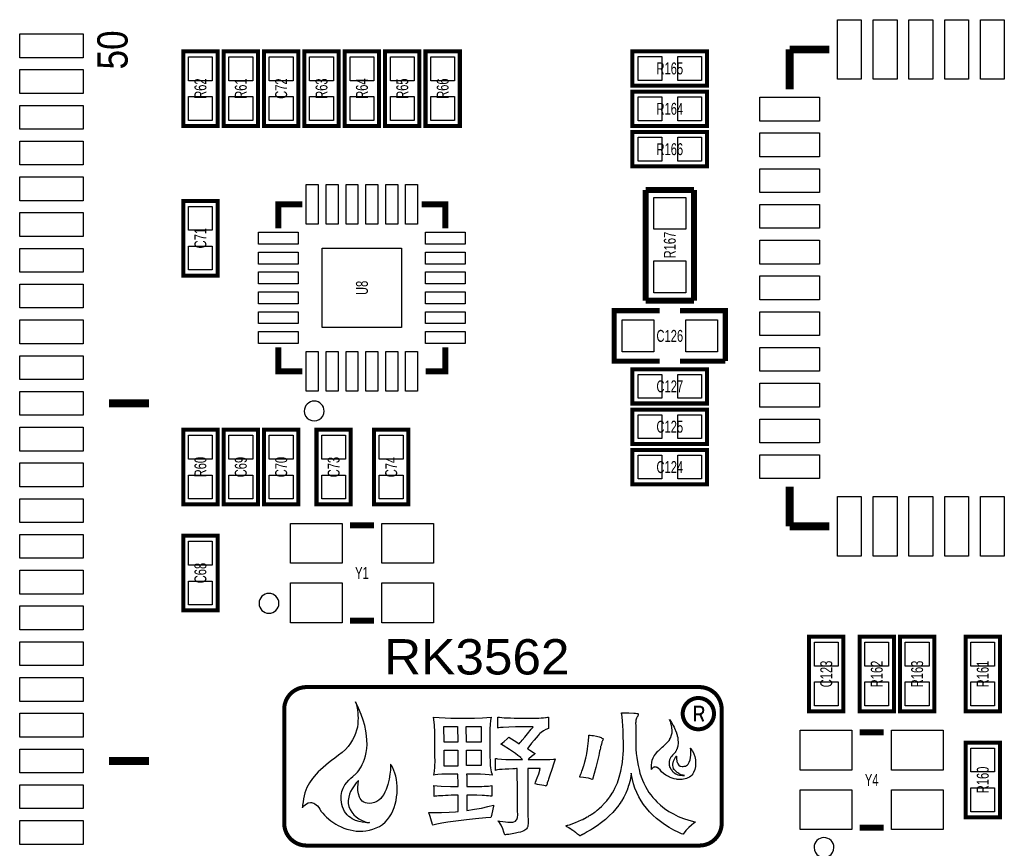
# Model space of a CAD drawing. Extents: x -1 to 129, y 0 to 82.
# Tile 5 of 7: x 83 to 108, y 39 to 60. Entities that reach past the tile are written whole.
import ezdxf
from ezdxf.enums import TextEntityAlignment as Align

# ---------------------------------------------------------------- set-up
doc = ezdxf.new("R2010")
doc.units = 0
for name, color, linetype in [('BG_SILKSCREEN_TOP', 7, 'CONTINUOUS'), ('PG_SILKSCREEN_TOP', 253, 'CONTINUOUS'), ('PIN_TOP', 92, 'CONTINUOUS'), ('RD_SILKSCREEN_TOP', 7, 'CONTINUOUS')]:
    doc.layers.add(name, color=color, linetype=linetype)

msp = doc.modelspace()

# ---------------------------------------------------------------- linework, layer by layer
at = {"layer": 'BG_SILKSCREEN_TOP', "const_width": 0.1016}
for points in [[(89.944194, 42.799, -0.414187), (90.505483, 43.3578)], [(100.393805, 43.3578, -0.414214), (100.952605, 42.799)], [(100.759489, 42.689805, 0.999949), (99.972089, 42.689805)], [(99.972089, 42.689805, 1.000051), (100.759489, 42.689805)], [(90.505483, 39.37, -0.412597), (89.944194, 39.931289)], [(100.952605, 39.931289, -0.414169), (100.393805, 39.37)]]:
    msp.add_lwpolyline(points, format="xyb", dxfattribs=at)
at = {"layer": 'BG_SILKSCREEN_TOP'}
for points, const_width in [([(90.505483, 43.3578), (100.393805, 43.3578)], 0.1016), ([(100.281994, 42.4942), (100.281994, 42.867605), (100.411483, 42.867605), (100.454689, 42.8498), (100.480089, 42.8244), (100.490299, 42.7736), (100.480089, 42.725289), (100.449583, 42.694911), (100.411483, 42.674489), (100.490299, 42.4942)], 0.0508), ([(100.281994, 42.4942), (100.281994, 42.867605), (100.411483, 42.867605), (100.454689, 42.8498), (100.480089, 42.8244), (100.490299, 42.7736), (100.480089, 42.725289), (100.449583, 42.694911), (100.411483, 42.674489), (100.490299, 42.4942)], 0.0508), ([(89.944194, 39.931289), (89.944194, 42.799)], 0.1016), ([(100.281994, 42.674489), (100.411483, 42.674489)], 0.0508), ([(100.281994, 42.674489), (100.411483, 42.674489)], 0.0508), ([(100.952605, 42.799), (100.952605, 39.931289)], 0.1016), ([(100.391189, 39.37), (90.505483, 39.37)], 0.1016), ([(100.393805, 39.37), (100.391189, 39.37)], 0.1016)]:
    msp.add_lwpolyline(points, dxfattribs=dict(at, const_width=const_width))
for points in [[(90.688389, 40.434311), (90.718894, 40.416505), (90.749399, 40.396211), (90.779905, 40.365705), (90.812899, 40.327605), (90.843405, 40.281911), (90.876399, 40.231111), (90.916989, 40.1828), (90.962683, 40.134489), (91.010994, 40.083689), (91.117699, 39.9923), (91.242083, 39.908505), (91.305583, 39.872895), (91.376805, 39.8399), (91.447899, 39.809395), (91.524099, 39.781505), (91.600299, 39.7637), (91.676499, 39.745895), (91.755189, 39.735811), (91.836494, 39.733195), (91.920289, 39.735811), (92.001594, 39.743405), (92.088005, 39.758595), (92.171799, 39.781505), (92.255594, 39.812011), (92.339389, 39.8526), (92.415589, 39.9034), (92.481705, 39.959305), (92.542589, 40.022805), (92.596005, 40.091411), (92.641699, 40.167611), (92.679799, 40.2463), (92.712794, 40.330095), (92.740683, 40.413889), (92.758489, 40.505405), (92.773805, 40.594305), (92.783889, 40.683205), (92.786505, 40.774595), (92.786505, 40.861005), (92.776294, 40.949905), (92.766083, 41.031211), (92.750894, 41.112389), (92.730599, 41.188589), (92.705199, 41.259811), (92.677183, 41.323311), (92.646805, 41.381705), (92.628999, 41.404489), (92.623894, 41.412211), (92.621405, 41.4147), (92.621405, 41.402), (92.621405, 41.384195), (92.618789, 41.356305), (92.618789, 41.315589), (92.616299, 41.269895), (92.611194, 41.219095), (92.603599, 41.163189), (92.583305, 41.038805), (92.552799, 40.9067), (92.509594, 40.777211), (92.479089, 40.713711), (92.448583, 40.655189), (92.413099, 40.6019), (92.372383, 40.553589), (92.324199, 40.510511), (92.273399, 40.477389), (92.215005, 40.454605), (92.151505, 40.439289), (92.090494, 40.431695), (92.032099, 40.4368), (91.986405, 40.447011), (91.945689, 40.464689), (91.910205, 40.490089), (91.879699, 40.520595), (91.856789, 40.553589), (91.838983, 40.5892), (91.813583, 40.670505), (91.800883, 40.7543), (91.798394, 40.838095), (91.803499, 40.911805), (91.805989, 40.942311), (91.811094, 40.9702), (91.816199, 40.988005), (91.816199, 41.003195), (91.816199, 41.010789), (91.805989, 41.000705), (91.785694, 40.977795), (91.757805, 40.9448), (91.724683, 40.901595), (91.689199, 40.850795), (91.651099, 40.794889), (91.615489, 40.7289), (91.587599, 40.660295), (91.567305, 40.584095), (91.551989, 40.507895), (91.551989, 40.429205), (91.569794, 40.353005), (91.600299, 40.276805), (91.645994, 40.210689), (91.696794, 40.147189), (91.757805, 40.091411), (91.823794, 40.0431), (91.892399, 40.005), (91.961005, 39.974495), (92.026994, 39.9542), (92.090494, 39.946605), (92.088005, 39.946605), (92.077794, 39.943989), (92.059989, 39.943989), (92.037205, 39.943989), (92.011805, 39.946605), (91.981299, 39.949095), (91.907589, 39.956689), (91.828899, 39.974495), (91.739999, 40.002511), (91.653589, 40.0431), (91.610383, 40.073605), (91.569794, 40.104111), (91.531694, 40.139595), (91.496083, 40.1828), (91.463089, 40.228495), (91.435199, 40.281911), (91.412289, 40.340305), (91.394483, 40.403805), (91.384399, 40.464689), (91.376805, 40.523211), (91.374189, 40.578989), (91.379294, 40.629789), (91.384399, 40.680589), (91.397099, 40.7289), (91.430094, 40.815311), (91.473299, 40.894), (91.521483, 40.959989), (91.569794, 41.018511), (91.623083, 41.066695), (91.668905, 41.107411), (91.707005, 41.137789), (91.722194, 41.148), (91.739999, 41.165805), (91.762783, 41.188589), (91.788183, 41.219095), (91.818689, 41.257195), (91.849194, 41.3004), (91.879699, 41.353689), (91.910205, 41.409595), (91.940583, 41.475711), (91.965983, 41.546805), (91.988894, 41.628111), (92.006699, 41.714395), (92.021889, 41.8084), (92.029483, 41.91), (92.026994, 42.019195), (92.016783, 42.133495), (92.001594, 42.258005), (91.971089, 42.390111), (91.932989, 42.527195), (91.879699, 42.672), (91.816199, 42.826889), (91.737383, 42.9895), (91.742489, 42.969205), (91.752699, 42.943805), (91.760294, 42.9133), (91.770505, 42.872711), (91.780589, 42.8244), (91.788183, 42.7736), (91.798394, 42.712589), (91.800883, 42.649089), (91.803499, 42.577995), (91.800883, 42.5069), (91.795905, 42.4307), (91.785694, 42.352011), (91.767889, 42.270705), (91.739999, 42.1894), (91.707005, 42.108095), (91.666289, 42.026789), (91.615489, 41.942995), (91.554605, 41.864305), (91.483383, 41.788105), (91.399589, 41.711905), (91.308199, 41.640811), (91.221789, 41.572205), (91.137994, 41.508705), (91.061794, 41.447695), (90.990699, 41.3893), (90.922094, 41.333395), (90.858594, 41.277489), (90.802689, 41.221711), (90.751889, 41.168295), (90.657883, 41.0591), (90.579194, 40.947289), (90.518183, 40.828011), (90.490294, 40.761895), (90.467383, 40.693289), (90.447089, 40.624811), (90.431899, 40.548611), (90.419199, 40.467305), (90.408989, 40.383511), (90.403883, 40.337689), (90.401394, 40.324989), (90.401394, 40.3225), (90.403883, 40.324989), (90.416583, 40.340305), (90.439494, 40.365705), (90.469999, 40.393595), (90.508099, 40.418995), (90.551305, 40.441905), (90.602105, 40.4495), (90.629994, 40.4495), (90.660499, 40.444395)], [(99.136505, 40.218411), (99.057689, 40.307311), (98.986594, 40.401189), (98.923094, 40.497811), (98.864699, 40.596795), (98.813899, 40.7035), (98.770694, 40.810205), (98.732594, 40.921889), (98.704705, 41.036189), (98.679305, 41.153105), (98.676689, 41.183611), (98.676689, 41.193695), (98.674199, 41.193695), (98.674199, 41.175889), (98.663989, 41.120111), (98.646183, 41.005811), (98.618294, 40.896489), (98.603105, 40.858389), (98.587789, 40.815311), (98.585299, 40.810205), (98.580194, 40.789911), (98.539605, 40.685695), (98.488805, 40.584095), (98.430283, 40.485111), (98.417583, 40.469795), (98.412605, 40.459711), (98.371889, 40.401189), (98.364294, 40.388489), (98.293199, 40.294611), (98.211894, 40.203095), (98.122994, 40.116811), (98.028989, 40.027911), (97.924899, 39.946605), (97.815705, 39.8653), (97.698789, 39.786611), (97.653094, 39.761211), (97.630183, 39.748511), (97.571789, 39.7129), (97.543899, 39.697711), (97.541283, 39.695095), (97.490483, 39.667205), (97.475294, 39.656995), (97.462594, 39.654505), (97.442299, 39.641805), (97.434705, 39.6367), (97.406689, 39.621511), (97.388883, 39.6113), (97.381289, 39.6113), (97.373694, 39.621511), (97.353399, 39.6367), (97.350783, 39.641805), (97.335594, 39.654505), (97.325383, 39.656995), (97.317789, 39.667205), (97.279689, 39.695095), (97.277199, 39.697711), (97.256905, 39.7129), (97.208594, 39.748511), (97.188299, 39.761211), (97.150199, 39.786611), (97.137499, 39.794205), (97.104505, 39.8145), (97.089189, 39.8272), (97.086699, 39.8272), (97.081594, 39.829689), (97.079105, 39.829689), (97.058683, 39.842389), (97.043494, 39.855089), (97.038389, 39.862811), (97.038389, 39.8653), (97.041005, 39.870405), (97.043494, 39.872895), (97.056194, 39.872895), (97.076489, 39.880489), (97.084083, 39.883105), (97.119694, 39.893189), (97.277199, 39.951711), (97.426983, 40.015211), (97.454999, 40.027911), (97.495589, 40.050695), (97.500694, 40.053311), (97.569299, 40.088795), (97.597189, 40.104111), (97.612505, 40.116811), (97.640394, 40.134489), (97.691194, 40.164995), (97.698789, 40.1701), (97.744483, 40.203095), (97.767394, 40.218411), (97.782583, 40.231111), (97.818194, 40.259), (97.861399, 40.294611), (97.871483, 40.304695), (97.876589, 40.307311), (97.930005, 40.353005), (97.957894, 40.383511), (97.962999, 40.388489), (97.973083, 40.401189), (98.028989, 40.459711), (98.039199, 40.469795), (98.051899, 40.485111), (98.061983, 40.497811), (98.077299, 40.518105), (98.120505, 40.568905), (98.122994, 40.578989), (98.128099, 40.584095), (98.138183, 40.596795), (98.168689, 40.642489), (98.196705, 40.685695), (98.199194, 40.6908), (98.206789, 40.7035), (98.211894, 40.708605), (98.249994, 40.782189), (98.255099, 40.789911), (98.265183, 40.810205), (98.267799, 40.815311), (98.328683, 40.952395), (98.376994, 41.092095), (98.417583, 41.244495), (98.425305, 41.285211), (98.435389, 41.3385), (98.442983, 41.381705), (98.448089, 41.402), (98.455683, 41.4782), (98.465894, 41.569589), (98.465894, 41.582289), (98.468383, 41.600095), (98.470999, 41.638195), (98.473489, 41.688995), (98.478594, 41.742411), (98.478594, 41.968395), (98.476105, 42.095395), (98.476105, 42.229989), (98.473489, 42.263111), (98.468383, 42.385005), (98.460789, 42.501795), (98.448089, 42.613605), (98.438005, 42.664405), (98.432899, 42.692295), (98.430283, 42.704995), (98.430283, 42.7101), (98.442983, 42.7101), (98.534499, 42.7101), (98.615805, 42.7101), (98.740189, 42.704995), (98.785883, 42.699889), (98.819005, 42.6974), (98.844405, 42.692295), (98.851999, 42.6847), (98.854489, 42.672), (98.849383, 42.649089), (98.844405, 42.6339), (98.839299, 42.628795), (98.829089, 42.610989), (98.808794, 42.572889), (98.796094, 42.527195), (98.788499, 42.479011), (98.785883, 42.450995), (98.785883, 42.433189), (98.788499, 42.420489), (98.788499, 42.143705), (98.790989, 42.085311), (98.790989, 41.91), (98.796094, 41.798189), (98.803689, 41.688995), (98.816389, 41.582289), (98.831705, 41.4782), (98.849383, 41.381705), (98.872294, 41.285211), (98.895205, 41.191205), (98.925583, 41.102305), (98.956089, 41.015895), (98.991699, 40.937205), (99.032289, 40.858389), (99.075494, 40.782189), (99.121189, 40.708605), (99.171989, 40.642489), (99.222789, 40.578989), (99.281183, 40.518105), (99.324389, 40.469795), (99.415905, 40.383511), (99.514889, 40.304695), (99.621594, 40.231111), (99.738383, 40.164995), (99.860405, 40.104111), (99.992383, 40.053311), (100.129594, 40.007489), (100.279505, 39.9669), (100.287099, 39.964411), (100.284483, 39.956689), (100.269294, 39.943989), (100.266805, 39.9415), (100.261699, 39.939011), (100.251489, 39.931289), (100.190605, 39.883105), (100.124489, 39.822095), (100.053394, 39.748511), (99.979683, 39.656995), (99.974705, 39.654505), (99.944199, 39.667205), (99.878083, 39.697711), (99.751083, 39.761211), (99.631805, 39.8272), (99.517505, 39.898295), (99.413289, 39.974495), (99.311689, 40.050695), (99.220299, 40.134489)], [(93.680483, 39.888211), (93.677994, 39.898295), (93.632299, 40.040611), (93.614494, 40.099005), (93.599305, 40.149805), (93.591583, 40.167611), (93.586605, 40.1828), (93.586605, 40.1955), (93.583989, 40.197989), (93.802505, 40.197989), (93.906594, 40.200605), (94.091989, 40.210689), (94.251983, 40.218411), (94.323205, 40.226005), (94.323205, 40.429205), (94.320589, 40.535911), (94.320589, 40.634895), (94.142789, 40.634895), (94.066589, 40.629789), (94.000599, 40.6273), (93.934483, 40.624811), (93.878705, 40.622195), (93.827905, 40.617089), (93.784699, 40.6146), (93.746599, 40.612111), (93.716094, 40.607005), (93.716094, 40.838095), (93.713605, 40.8686), (93.713605, 40.8813), (93.797399, 40.876195), (93.893894, 40.866111), (94.127599, 40.853411), (94.318099, 40.853411), (94.318099, 41.010789), (94.315483, 41.0718), (94.315483, 41.168295), (94.028489, 41.168295), (93.964989, 41.165805), (93.909083, 41.165805), (93.812589, 41.155595), (93.741494, 41.148), (93.713605, 41.140405), (93.726305, 41.244495), (93.731283, 41.346095), (93.739005, 41.523895), (93.736389, 41.584905), (93.736389, 41.661105), (93.733899, 41.879495), (93.733899, 42.057295), (93.731283, 42.1386), (93.731283, 42.217289), (93.723689, 42.410405), (93.700905, 42.603395), (94.140299, 42.572889), (94.729605, 42.572889), (94.937783, 42.580611), (95.153683, 42.603395), (95.136005, 42.514495), (95.125794, 42.418), (95.118199, 42.311295), (95.115583, 42.166489), (95.115583, 42.052189), (95.118199, 41.991305), (95.118199, 41.783), (95.120689, 41.6941), (95.120689, 41.590011), (95.123305, 41.518789), (95.125794, 41.450311), (95.130899, 41.386811), (95.136005, 41.328289), (95.143599, 41.275), (95.156299, 41.2242), (95.166383, 41.180995), (95.179083, 41.140405), (95.097905, 41.153105), (94.998794, 41.1607), (94.882005, 41.165805), (94.719394, 41.168295), (94.533999, 41.168295), (94.533999, 41.153105), (94.536489, 41.137789), (94.539105, 40.853411), (94.777789, 40.853411), (94.851499, 40.8559), (94.914999, 40.858389), (94.975883, 40.861005), (95.031789, 40.863495), (95.082589, 40.8686), (95.128283, 40.876195), (95.168999, 40.8813), (95.168999, 40.693289), (95.171489, 40.650211), (95.171489, 40.609495), (95.130899, 40.612111), (95.085205, 40.619705), (95.036894, 40.624811), (94.980989, 40.6273), (94.922594, 40.629789), (94.790489, 40.634895), (94.539105, 40.634895), (94.539105, 40.629789), (94.541594, 40.617089), (94.544083, 40.253895), (94.732094, 40.281911), (94.909894, 40.314905), (95.067399, 40.350389), (95.212205, 40.388489), (95.207099, 40.3606), (95.191783, 40.289505), (95.158789, 40.124405), (95.153683, 40.104111), (95.148705, 40.088795), (95.146089, 40.078711), (95.146089, 40.073605), (95.013983, 40.063395), (94.759983, 40.040611), (94.533999, 40.015211), (94.328183, 39.9923), (94.061483, 39.956689), (93.911699, 39.933905), (93.787189, 39.908505), (93.680483, 39.885595)], [(93.962499, 42.369689), (94.305399, 42.369689), (94.310505, 41.9735), (93.967605, 41.9735)], [(94.310505, 41.9735), (93.967605, 41.9735), (93.962499, 42.369689), (94.305399, 42.369689)], [(94.528894, 41.9735), (94.526405, 42.369689), (94.897194, 42.369689), (94.897194, 41.9735)], [(94.897194, 41.9735), (94.528894, 41.9735), (94.526405, 42.369689), (94.897194, 42.369689)], [(95.494094, 39.641805), (95.473799, 39.710411), (95.443294, 39.794205), (95.400089, 39.883105), (95.341694, 39.972005), (95.331483, 39.982089), (95.328994, 39.989811), (95.328994, 39.9923), (95.328994, 39.994789), (95.369583, 39.984705), (95.443294, 39.974495), (95.511899, 39.964411), (95.570294, 39.961795), (95.621094, 39.956689), (95.664299, 39.956689), (95.699783, 39.961795), (95.722694, 39.964411), (95.768389, 39.987195), (95.783705, 40.005), (95.798894, 40.027911), (95.809105, 40.050695), (95.814083, 40.078711), (95.819189, 40.142211), (95.816699, 40.243811), (95.814083, 40.515489), (95.811594, 40.899105), (95.809105, 41.089605), (95.809105, 41.264789), (95.809105, 41.285211), (95.809105, 41.305505), (95.786194, 41.305505), (95.755689, 41.302889), (95.699783, 41.3004), (95.593205, 41.295295), (95.501689, 41.292805), (95.425489, 41.2877), (95.361989, 41.280105), (95.313805, 41.275), (95.275705, 41.267405), (95.263005, 41.2623), (95.260389, 41.264789), (95.260389, 41.391789), (95.257899, 41.450311), (95.257899, 41.564611), (95.260389, 41.561995), (95.267983, 41.559505), (95.283299, 41.556889), (95.308699, 41.5544), (95.412789, 41.544189), (95.519494, 41.539211), (95.730289, 41.536595), (95.943699, 41.536595), (95.925894, 41.5544), (95.898005, 41.5798), (95.895389, 41.582289), (95.824294, 41.638195), (95.763283, 41.686505), (95.615989, 41.785489), (95.453505, 41.8846), (95.410299, 41.91), (95.400089, 41.915105), (95.392494, 41.917595), (95.392494, 41.920211), (95.397599, 41.925189), (95.407683, 41.932911), (95.438189, 41.958311), (95.476289, 41.991305), (95.552489, 42.059911), (95.582994, 42.082695), (95.595694, 42.095395), (95.730289, 42.014089), (95.798894, 41.971011), (95.834505, 41.950589), (95.857289, 41.932911), (95.859905, 41.932911), (95.885305, 41.963289), (95.905599, 41.988689), (95.933489, 42.021811), (95.996989, 42.1005), (96.068083, 42.184295), (96.162089, 42.296105), (96.200189, 42.3418), (96.210399, 42.3545), (96.210399, 42.356989), (95.768389, 42.356989), (95.593205, 42.352011), (95.450889, 42.3418), (95.390005, 42.339311), (95.326505, 42.3291), (95.321399, 42.326611), (95.321399, 42.362095), (95.318783, 42.415511), (95.318783, 42.603395), (95.323889, 42.600905), (95.364605, 42.598289), (95.417894, 42.593311), (95.481394, 42.588205), (95.555105, 42.588205), (95.638899, 42.5831), (95.730289, 42.577995), (95.836994, 42.575505), (95.864883, 42.572889), (96.210399, 42.572889), (96.350099, 42.577995), (96.410983, 42.5831), (96.471994, 42.588205), (96.522794, 42.590695), (96.537983, 42.593311), (96.571105, 42.598289), (96.593889, 42.603395), (96.593889, 42.527195), (96.593889, 42.471289), (96.593889, 42.313911), (96.525283, 42.288511), (96.469505, 42.258005), (96.408494, 42.217289), (96.372883, 42.186911), (96.362799, 42.1767), (96.360183, 42.171595), (96.332294, 42.136111), (96.286599, 42.080205), (96.233183, 42.019195), (96.169683, 41.945611), (96.096099, 41.851605), (96.068083, 41.813505), (96.068083, 41.8084), (96.070699, 41.803295), (96.129094, 41.7703), (96.220483, 41.709289), (96.245883, 41.6941), (96.256094, 41.688995), (96.256094, 41.686505), (96.250989, 41.6814), (96.230694, 41.661105), (96.200189, 41.638195), (96.164705, 41.607689), (96.101205, 41.5544), (96.083399, 41.539211), (96.083399, 41.536595), (96.426299, 41.536595), (96.499883, 41.539211), (96.565999, 41.539211), (96.626883, 41.539211), (96.718399, 41.544189), (96.748905, 41.546805), (96.761605, 41.549295), (96.764094, 41.549295), (96.764094, 41.546805), (96.731099, 41.445205), (96.675194, 41.2877), (96.626883, 41.140405), (96.611694, 41.089605), (96.593889, 41.041295), (96.583805, 41.010789), (96.563383, 40.949905), (96.563383, 40.9448), (96.563383, 40.937205), (96.560894, 40.924505), (96.550683, 40.901595), (96.545705, 40.8813), (96.537983, 40.8686), (96.533005, 40.8686), (96.517689, 40.871089), (96.477099, 40.878811), (96.426299, 40.888895), (96.367905, 40.899105), (96.314489, 40.909189), (96.271283, 40.9194), (96.258583, 40.921889), (96.253605, 40.921889), (96.250989, 40.921889), (96.256094, 40.934589), (96.268794, 40.962605), (96.311999, 41.0718), (96.347483, 41.1734), (96.375499, 41.267405), (96.380605, 41.290189), (96.383094, 41.3004), (96.383094, 41.305505), (96.070699, 41.305505), (96.070699, 41.292805), (96.073189, 40.667889), (96.075805, 40.388489), (96.078294, 40.312289), (96.078294, 40.086305), (96.080783, 40.050695), (96.080783, 39.961795), (96.083399, 39.918589), (96.078294, 39.883105), (96.070699, 39.850111), (96.057999, 39.819605), (96.042683, 39.794205), (96.040194, 39.7891), (96.022389, 39.771295), (95.971589, 39.7383), (95.890283, 39.710411), (95.834505, 39.695095), (95.763283, 39.682395), (95.684594, 39.667205), (95.593205, 39.651889), (95.539789, 39.644295), (95.514389, 39.641805), (95.499199, 39.641805), (95.494094, 39.639189)], [(99.293883, 41.6814), (99.339705, 41.734689), (99.357383, 41.750005), (99.359999, 41.755111), (99.362489, 41.7576), (99.392994, 41.785489), (99.400589, 41.793211), (99.413289, 41.803295), (99.413289, 41.805911), (99.418394, 41.810889), (99.423499, 41.815995), (99.425989, 41.818611), (99.428605, 41.818611), (99.428605, 41.8211), (99.456494, 41.8465), (99.489489, 41.874389), (99.527589, 41.91), (99.565689, 41.942995), (99.601299, 41.978605), (99.631805, 42.016705), (99.646994, 42.042105), (99.652099, 42.052189), (99.672394, 42.092905), (99.685094, 42.128389), (99.702899, 42.204589), (99.705389, 42.263111), (99.705389, 42.280789), (99.700283, 42.326611), (99.697794, 42.349395), (99.690199, 42.3926), (99.685094, 42.410405), (99.669905, 42.463695), (99.654589, 42.504411), (99.644505, 42.527195), (99.639399, 42.537405), (99.639399, 42.539895), (99.687583, 42.463695), (99.728299, 42.3926), (99.753699, 42.349395), (99.763783, 42.326611), (99.784205, 42.280789), (99.791799, 42.263111), (99.814583, 42.204589), (99.814583, 42.2021), (99.832389, 42.146195), (99.835005, 42.128389), (99.845089, 42.092905), (99.850194, 42.052189), (99.852683, 42.042105), (99.852683, 42.016705), (99.855299, 41.996411), (99.855299, 41.953205), (99.847705, 41.874389), (99.837494, 41.8465), (99.832389, 41.8211), (99.832389, 41.815995), (99.829899, 41.810889), (99.829899, 41.805911), (99.827283, 41.803295), (99.822305, 41.793211), (99.819689, 41.785489), (99.806989, 41.7576), (99.804499, 41.755111), (99.804499, 41.750005), (99.794289, 41.734689), (99.786694, 41.7195), (99.766399, 41.6941), (99.735894, 41.663595), (99.715599, 41.648405), (99.695305, 41.623005), (99.674883, 41.597605), (99.672394, 41.5925), (99.667289, 41.584905), (99.664799, 41.577311), (99.657205, 41.564611), (99.641889, 41.526511), (99.631805, 41.488411), (99.629189, 41.442589), (99.634294, 41.391789), (99.652099, 41.3385), (99.654589, 41.333395), (99.664799, 41.3131), (99.667289, 41.310611), (99.674883, 41.292805), (99.677499, 41.2877), (99.679989, 41.285211), (99.682605, 41.280105), (99.687583, 41.272511), (99.705389, 41.2496), (99.715599, 41.234411), (99.725683, 41.229305), (99.730789, 41.221711), (99.748594, 41.206395), (99.758805, 41.1988), (99.801883, 41.1734), (99.845089, 41.153105), (99.888294, 41.142895), (99.928883, 41.137789), (99.964494, 41.132811), (100.015294, 41.132811), (99.984789, 41.137789), (99.951794, 41.145511), (99.916183, 41.158211), (99.883189, 41.175889), (99.870489, 41.183611), (99.847705, 41.1988), (99.835005, 41.206395), (99.814583, 41.221711), (99.786694, 41.2496), (99.758805, 41.280105), (99.740999, 41.3131), (99.728299, 41.3512), (99.720705, 41.384195), (99.723194, 41.422295), (99.738383, 41.4909), (99.761294, 41.546805), (99.789183, 41.5925), (99.801883, 41.607689), (99.806989, 41.615411), (99.812094, 41.623005), (99.812094, 41.577311), (99.817199, 41.5417), (99.822305, 41.506089), (99.827283, 41.4909), (99.827283, 41.488411), (99.835005, 41.4655), (99.835005, 41.460395), (99.845089, 41.442589), (99.852683, 41.429889), (99.878083, 41.396895), (99.911205, 41.371495), (99.956899, 41.358795), (99.982299, 41.358795), (100.010189, 41.3639), (100.040694, 41.369005), (100.045799, 41.371495), (100.066094, 41.384195), (100.089005, 41.399511), (100.106683, 41.417189), (100.137189, 41.4655), (100.157483, 41.523895), (100.170183, 41.584905), (100.175289, 41.648405), (100.175289, 41.704311), (100.175289, 41.755111), (100.172799, 41.793211), (100.170183, 41.805911), (100.170183, 41.815995), (100.167694, 41.818611), (100.167694, 41.8211), (100.170183, 41.818611), (100.172799, 41.818611), (100.182883, 41.803295), (100.190605, 41.793211), (100.193094, 41.785489), (100.213389, 41.7576), (100.216005, 41.755111), (100.218494, 41.750005), (100.251489, 41.6814), (100.274399, 41.607689), (100.289589, 41.526511), (100.297183, 41.442589), (100.292205, 41.358795), (100.276889, 41.280105), (100.246383, 41.206395), (100.226089, 41.1734), (100.203305, 41.142895), (100.175289, 41.117495), (100.142294, 41.092095), (100.099089, 41.074289), (100.066094, 41.0591), (100.035589, 41.048889), (99.989894, 41.038805), (99.959389, 41.036189), (99.911205, 41.028595), (99.832389, 41.036189), (99.819689, 41.038805), (99.756189, 41.048889), (99.730789, 41.0591), (99.682605, 41.074289), (99.639399, 41.092095), (99.613999, 41.107411), (99.550499, 41.142895), (99.492105, 41.183611), (99.441305, 41.229305), (99.418394, 41.2496), (99.400589, 41.272511), (99.362489, 41.310611), (99.329494, 41.333395), (99.324389, 41.3385), (99.309199, 41.340989), (99.298989, 41.346095), (99.273589, 41.348711), (99.263505, 41.346095), (99.248189, 41.340989), (99.230383, 41.333395), (99.202494, 41.307995), (99.192283, 41.292805), (99.187305, 41.2877), (99.187305, 41.285211), (99.187305, 41.292805), (99.184689, 41.3131), (99.184689, 41.3893), (99.192283, 41.460395), (99.204983, 41.521405), (99.227894, 41.577311), (99.255783, 41.6306)], [(99.255783, 41.6306), (99.293883, 41.6814), (99.339705, 41.734689), (99.357383, 41.750005), (99.359999, 41.755111), (99.362489, 41.7576), (99.392994, 41.785489), (99.400589, 41.793211), (99.413289, 41.803295), (99.413289, 41.805911), (99.418394, 41.810889), (99.423499, 41.815995), (99.425989, 41.818611), (99.428605, 41.818611), (99.428605, 41.8211), (99.456494, 41.8465), (99.489489, 41.874389), (99.527589, 41.91), (99.565689, 41.942995), (99.601299, 41.978605), (99.631805, 42.016705), (99.646994, 42.042105), (99.652099, 42.052189), (99.672394, 42.092905), (99.685094, 42.128389), (99.702899, 42.204589), (99.705389, 42.263111), (99.705389, 42.280789), (99.700283, 42.326611), (99.697794, 42.349395), (99.690199, 42.3926), (99.685094, 42.410405), (99.669905, 42.463695), (99.654589, 42.504411), (99.644505, 42.527195), (99.639399, 42.537405), (99.639399, 42.539895), (99.687583, 42.463695), (99.728299, 42.3926), (99.753699, 42.349395), (99.763783, 42.326611), (99.784205, 42.280789), (99.791799, 42.263111), (99.814583, 42.204589), (99.814583, 42.2021), (99.832389, 42.146195), (99.835005, 42.128389), (99.845089, 42.092905), (99.850194, 42.052189), (99.852683, 42.042105), (99.852683, 42.016705), (99.855299, 41.996411), (99.855299, 41.953205), (99.847705, 41.874389), (99.837494, 41.8465), (99.832389, 41.8211), (99.832389, 41.815995), (99.829899, 41.810889), (99.829899, 41.805911), (99.827283, 41.803295), (99.822305, 41.793211), (99.819689, 41.785489), (99.806989, 41.7576), (99.804499, 41.755111), (99.804499, 41.750005), (99.794289, 41.734689), (99.786694, 41.7195), (99.766399, 41.6941), (99.735894, 41.663595), (99.715599, 41.648405), (99.695305, 41.623005), (99.674883, 41.597605), (99.672394, 41.5925), (99.667289, 41.584905), (99.664799, 41.577311), (99.657205, 41.564611), (99.641889, 41.526511), (99.631805, 41.488411), (99.629189, 41.442589), (99.634294, 41.391789), (99.652099, 41.3385), (99.654589, 41.333395), (99.664799, 41.3131), (99.667289, 41.310611), (99.674883, 41.292805), (99.677499, 41.2877), (99.679989, 41.285211), (99.682605, 41.280105), (99.687583, 41.272511), (99.705389, 41.2496), (99.715599, 41.234411), (99.725683, 41.229305), (99.730789, 41.221711), (99.748594, 41.206395), (99.758805, 41.1988), (99.801883, 41.1734), (99.845089, 41.153105), (99.888294, 41.142895), (99.928883, 41.137789), (99.964494, 41.132811), (100.015294, 41.132811), (99.984789, 41.137789), (99.951794, 41.145511), (99.916183, 41.158211), (99.883189, 41.175889), (99.870489, 41.183611), (99.847705, 41.1988), (99.835005, 41.206395), (99.814583, 41.221711), (99.786694, 41.2496), (99.758805, 41.280105), (99.740999, 41.3131), (99.728299, 41.3512), (99.720705, 41.384195), (99.723194, 41.422295), (99.738383, 41.4909), (99.761294, 41.546805), (99.789183, 41.5925), (99.801883, 41.607689), (99.806989, 41.615411), (99.812094, 41.623005), (99.812094, 41.577311), (99.817199, 41.5417), (99.822305, 41.506089), (99.827283, 41.4909), (99.827283, 41.488411), (99.835005, 41.4655), (99.835005, 41.460395), (99.845089, 41.442589), (99.852683, 41.429889), (99.878083, 41.396895), (99.911205, 41.371495), (99.956899, 41.358795), (99.982299, 41.358795), (100.010189, 41.3639), (100.040694, 41.369005), (100.045799, 41.371495), (100.066094, 41.384195), (100.089005, 41.399511), (100.106683, 41.417189), (100.137189, 41.4655), (100.157483, 41.523895), (100.170183, 41.584905), (100.175289, 41.648405), (100.175289, 41.704311), (100.175289, 41.755111), (100.172799, 41.793211), (100.170183, 41.805911), (100.170183, 41.815995), (100.167694, 41.818611), (100.167694, 41.8211), (100.170183, 41.818611), (100.172799, 41.818611), (100.182883, 41.803295), (100.190605, 41.793211), (100.193094, 41.785489), (100.213389, 41.7576), (100.216005, 41.755111), (100.218494, 41.750005), (100.251489, 41.6814), (100.274399, 41.607689), (100.289589, 41.526511), (100.297183, 41.442589), (100.292205, 41.358795), (100.276889, 41.280105), (100.246383, 41.206395), (100.226089, 41.1734), (100.203305, 41.142895), (100.175289, 41.117495), (100.142294, 41.092095), (100.099089, 41.074289), (100.066094, 41.0591), (100.035589, 41.048889), (99.989894, 41.038805), (99.959389, 41.036189), (99.911205, 41.028595), (99.832389, 41.036189), (99.819689, 41.038805), (99.756189, 41.048889), (99.730789, 41.0591), (99.682605, 41.074289), (99.639399, 41.092095), (99.613999, 41.107411), (99.550499, 41.142895), (99.492105, 41.183611), (99.441305, 41.229305), (99.418394, 41.2496), (99.400589, 41.272511), (99.362489, 41.310611), (99.329494, 41.333395), (99.324389, 41.3385), (99.309199, 41.340989), (99.298989, 41.346095), (99.273589, 41.348711), (99.263505, 41.346095), (99.248189, 41.340989), (99.230383, 41.333395), (99.202494, 41.307995), (99.192283, 41.292805), (99.187305, 41.2877), (99.187305, 41.285211), (99.187305, 41.292805), (99.184689, 41.3131), (99.184689, 41.3893), (99.192283, 41.460395), (99.204983, 41.521405), (99.227894, 41.577311)], [(97.381289, 41.102305), (97.386394, 41.117495), (97.386394, 41.120111), (97.401583, 41.153105), (97.411794, 41.175889), (97.414283, 41.183611), (97.414283, 41.191205), (97.416899, 41.191205), (97.416899, 41.193695), (97.424494, 41.2115), (97.434705, 41.244495), (97.449894, 41.285211), (97.467699, 41.3385), (97.482889, 41.381705), (97.490483, 41.402), (97.508289, 41.4782), (97.533689, 41.569589), (97.536305, 41.582289), (97.538794, 41.600095), (97.549005, 41.638195), (97.556599, 41.688995), (97.569299, 41.742411), (97.576894, 41.785489), (97.579383, 41.798189), (97.579383, 41.800805), (97.602294, 42.009111), (97.609889, 42.115689), (97.609889, 42.1259), (97.612505, 42.141089), (97.612505, 42.148811), (97.612505, 42.1513), (97.617483, 42.1513), (97.642883, 42.148811), (97.645499, 42.148811), (97.686089, 42.143705), (97.706383, 42.141089), (97.726805, 42.141089), (97.800389, 42.1259), (97.838489, 42.115689), (97.866505, 42.108095), (97.896883, 42.095395), (97.919794, 42.085311), (97.922283, 42.082695), (97.957894, 42.0624), (97.968105, 42.054805), (97.968105, 42.044595), (97.965489, 42.031895), (97.962999, 42.029405), (97.952789, 42.009111), (97.952789, 42.006495), (97.945194, 41.991305), (97.940089, 41.983711), (97.937599, 41.971011), (97.937599, 41.968395), (97.924899, 41.915105), (97.922283, 41.91), (97.917305, 41.889705), (97.912199, 41.869411), (97.907094, 41.8592), (97.907094, 41.856711), (97.904605, 41.841395), (97.901989, 41.838905), (97.901989, 41.8338), (97.899499, 41.823589), (97.891905, 41.785489), (97.881694, 41.742411), (97.871483, 41.688995), (97.861399, 41.638195), (97.785199, 41.3385), (97.703894, 41.031211), (97.691194, 41.036189), (97.653094, 41.048889), (97.597189, 41.064205), (97.536305, 41.074289), (97.472805, 41.082011), (97.399094, 41.086989), (97.376183, 41.086989), (97.373694, 41.089605), (97.376183, 41.092095)], [(93.970094, 41.7703), (94.312994, 41.7703), (94.312994, 41.371495), (93.972583, 41.371495)], [(94.312994, 41.371495), (93.972583, 41.371495), (93.970094, 41.7703), (94.312994, 41.7703)], [(94.533999, 41.384195), (94.528894, 41.7703), (94.899683, 41.7703), (94.902299, 41.384195)], [(94.902299, 41.384195), (94.533999, 41.384195), (94.528894, 41.7703), (94.899683, 41.7703)]]:
    msp.add_lwpolyline(points, close=True, dxfattribs=at)
msp.add_lwpolyline([(95.209589, 40.388489), (95.212205, 40.388489)], dxfattribs=at)
msp.add_lwpolyline([(95.209589, 40.388489), (95.212205, 40.388489)], dxfattribs=at)
at = {"layer": 'PG_SILKSCREEN_TOP'}
for points, const_width in [([(102.664006, 59.405037), (102.664006, 58.405039)], 0.199898), ([(103.664004, 59.405037), (102.664006, 59.405037)], 0.199898), ([(87.404194, 57.4802), (87.404194, 59.3598), (88.267794, 59.3598), (88.267794, 57.4802), (87.404194, 57.4802)], 0.1016), ([(88.420194, 57.4802), (88.420194, 59.3598), (89.283794, 59.3598), (89.283794, 57.4802), (88.420194, 57.4802)], 0.1016), ([(89.436194, 57.4802), (89.436194, 59.3598), (90.299794, 59.3598), (90.299794, 57.4802), (89.436194, 57.4802)], 0.1016), ([(90.452194, 57.4802), (90.452194, 59.3598), (91.315794, 59.3598), (91.315794, 57.4802), (90.452194, 57.4802)], 0.1016), ([(91.468194, 57.4802), (91.468194, 59.3598), (92.331794, 59.3598), (92.331794, 57.4802), (91.468194, 57.4802)], 0.1016), ([(92.484194, 57.4802), (92.484194, 59.3598), (93.347794, 59.3598), (93.347794, 57.4802), (92.484194, 57.4802)], 0.1016), ([(93.500194, 57.4802), (93.500194, 59.3598), (94.363794, 59.3598), (94.363794, 57.4802), (93.500194, 57.4802)], 0.1016), ([(98.707194, 59.3598), (100.586794, 59.3598), (100.586794, 58.4962), (98.707194, 58.4962), (98.707194, 59.3598)], 0.1016), ([(98.707194, 58.3438), (100.586794, 58.3438), (100.586794, 57.4802), (98.707194, 57.4802), (98.707194, 58.3438)], 0.1016), ([(98.707194, 57.3278), (100.586794, 57.3278), (100.586794, 56.4642), (98.707194, 56.4642), (98.707194, 57.3278)], 0.1016), ([(99.037394, 53.086), (99.037394, 55.8673)], 0.1524), ([(99.037394, 55.8673), (100.256594, 55.8673)], 0.1524), ([(100.256594, 55.8673), (100.256594, 53.086)], 0.1524), ([(87.404194, 53.715234), (87.404194, 55.594834), (88.267794, 55.594834), (88.267794, 53.715234), (87.404194, 53.715234)], 0.1016), ([(90.399997, 55.505045), (89.799998, 55.505045), (89.799998, 54.905046)], 0.150012), ([(93.99999, 54.905046), (93.99999, 55.505045), (93.399991, 55.505045)], 0.150012), ([(100.256594, 53.086), (99.037394, 53.086)], 0.1524), ([(99.392994, 51.562), (98.249994, 51.562), (98.249994, 52.832), (99.392994, 52.832)], 0.127), ([(99.900994, 52.832), (101.043994, 52.832), (101.043994, 51.562)], 0.127), ([(89.799998, 51.905052), (89.799998, 51.305054), (90.399997, 51.305054)], 0.150012), ([(93.499991, 51.305054), (93.99999, 51.305054), (93.99999, 51.905052)], 0.150012), ([(101.043994, 51.562), (99.900994, 51.562)], 0.127), ([(100.586794, 50.4952), (98.707194, 50.4952), (98.707194, 51.3588), (100.586794, 51.3588), (100.586794, 50.4952)], 0.1016), ([(85.538996, 50.49901), (86.538994, 50.49901)], 0.2), ([(100.586794, 49.4792), (98.707194, 49.4792), (98.707194, 50.3428), (100.586794, 50.3428), (100.586794, 49.4792)], 0.1016), ([(87.404194, 47.9552), (87.404194, 49.8348), (88.267794, 49.8348), (88.267794, 47.9552), (87.404194, 47.9552)], 0.1016), ([(89.283794, 49.8348), (89.283794, 47.9552), (88.420194, 47.9552), (88.420194, 49.8348), (89.283794, 49.8348)], 0.1016), ([(90.299794, 49.8348), (90.299794, 47.9552), (89.436194, 47.9552), (89.436194, 49.8348), (90.299794, 49.8348)], 0.1016), ([(91.620594, 49.8348), (91.620594, 47.9552), (90.756994, 47.9552), (90.756994, 49.8348), (91.620594, 49.8348)], 0.1016), ([(93.068394, 49.8348), (93.068394, 47.9552), (92.204794, 47.9552), (92.204794, 49.8348), (93.068394, 49.8348)], 0.1016), ([(100.586794, 48.4632), (98.707194, 48.4632), (98.707194, 49.3268), (100.586794, 49.3268), (100.586794, 48.4632)], 0.1016), ([(102.664006, 48.405059), (102.664006, 47.405061)], 0.199898), ([(91.599995, 47.427998), (92.199993, 47.427998)], 0.150012), ([(102.664006, 47.405061), (103.664004, 47.405061)], 0.199898), ([(88.267794, 47.1678), (88.267794, 45.2882), (87.404194, 45.2882), (87.404194, 47.1678), (88.267794, 47.1678)], 0.1016), ([(91.599995, 45.028002), (92.199993, 45.028002)], 0.150012), ([(103.152194, 42.7482), (103.152194, 44.6278), (104.015794, 44.6278), (104.015794, 42.7482), (103.152194, 42.7482)], 0.1016), ([(105.285794, 44.6278), (105.285794, 42.7482), (104.422194, 42.7482), (104.422194, 44.6278), (105.285794, 44.6278)], 0.1016), ([(105.438194, 42.7482), (105.438194, 44.6278), (106.301794, 44.6278), (106.301794, 42.7482), (105.438194, 42.7482)], 0.1016), ([(107.952794, 44.6278), (107.952794, 42.7482), (107.089194, 42.7482), (107.089194, 44.6278), (107.952794, 44.6278)], 0.1016), ([(104.426995, 42.220998), (105.026993, 42.220998)], 0.150012), ([(107.952794, 41.9608), (107.952794, 40.0812), (107.089194, 40.0812), (107.089194, 41.9608), (107.952794, 41.9608)], 0.1016), ([(85.538996, 41.499003), (86.538994, 41.499003)], 0.2), ([(104.426995, 39.821002), (105.026993, 39.821002)], 0.150012)]:
    msp.add_lwpolyline(points, dxfattribs=dict(at, const_width=const_width))
for points in [[(90.949983, 50.305056, 1), (90.450005, 50.305043, 1)], [(89.810412, 45.466, 1), (89.310419, 45.466011, 1)], [(103.776983, 39.321003, 1), (103.277005, 39.320997, 1)]]:
    msp.add_lwpolyline(points, format="xyb", close=True, dxfattribs=at)
at = {"layer": 'PIN_TOP'}
for points in [[(103.863953, 58.654975), (103.863953, 60.155074), (104.46385, 60.155074), (104.46385, 58.654975)], [(104.764154, 58.654975), (104.764154, 60.155074), (105.364051, 60.155074), (105.364051, 58.654975)], [(105.664051, 58.654975), (105.664051, 60.155074), (106.263948, 60.155074), (106.263948, 58.654975)], [(106.563947, 58.654975), (106.563947, 60.155074), (107.163845, 60.155074), (107.163845, 58.654975)], [(107.464149, 58.654975), (107.464149, 60.155074), (108.064046, 60.155074), (108.064046, 58.654975)], [(84.888883, 59.798991), (84.888883, 59.198993), (83.288886, 59.198993), (83.288886, 59.798991)], [(88.135689, 58.620203), (87.536299, 58.620203), (87.536299, 59.219592), (88.135689, 59.219592)], [(89.151689, 58.620203), (88.552299, 58.620203), (88.552299, 59.219592), (89.151689, 59.219592)], [(90.167689, 58.620203), (89.568299, 58.620203), (89.568299, 59.219592), (90.167689, 59.219592)], [(91.183689, 58.620203), (90.584299, 58.620203), (90.584299, 59.219592), (91.183689, 59.219592)], [(92.199689, 58.620203), (91.600299, 58.620203), (91.600299, 59.219592), (92.199689, 59.219592)], [(93.215689, 58.620203), (92.616299, 58.620203), (92.616299, 59.219592), (93.215689, 59.219592)], [(94.231689, 58.620203), (93.632299, 58.620203), (93.632299, 59.219592), (94.231689, 59.219592)], [(98.847402, 58.628305), (98.847402, 59.227695), (99.446791, 59.227695), (99.446791, 58.628305)], [(99.847197, 58.628305), (99.847197, 59.227695), (100.446586, 59.227695), (100.446586, 58.628305)], [(84.888883, 58.898993), (84.888883, 58.298994), (83.288886, 58.298994), (83.288886, 58.898993)], [(84.888883, 57.998995), (84.888883, 57.398996), (83.288886, 57.398996), (83.288886, 57.998995)], [(88.135689, 57.620408), (87.536299, 57.620408), (87.536299, 58.219797), (88.135689, 58.219797)], [(89.151689, 57.620408), (88.552299, 57.620408), (88.552299, 58.219797), (89.151689, 58.219797)], [(90.167689, 57.620408), (89.568299, 57.620408), (89.568299, 58.219797), (90.167689, 58.219797)], [(91.183689, 57.620408), (90.584299, 57.620408), (90.584299, 58.219797), (91.183689, 58.219797)], [(92.199689, 57.620408), (91.600299, 57.620408), (91.600299, 58.219797), (92.199689, 58.219797)], [(93.215689, 57.620408), (92.616299, 57.620408), (92.616299, 58.219797), (93.215689, 58.219797)], [(94.231689, 57.620408), (93.632299, 57.620408), (93.632299, 58.219797), (94.231689, 58.219797)], [(98.847402, 57.612305), (98.847402, 58.211695), (99.446791, 58.211695), (99.446791, 57.612305)], [(99.847197, 57.612305), (99.847197, 58.211695), (100.446586, 58.211695), (100.446586, 57.612305)], [(101.913957, 58.205091), (103.414055, 58.205091), (103.414055, 57.605193), (101.913957, 57.605193)], [(101.913957, 57.304889), (103.414055, 57.304889), (103.414055, 56.704992), (101.913957, 56.704992)], [(84.888883, 57.098997), (84.888883, 56.498998), (83.288886, 56.498998), (83.288886, 57.098997)], [(98.847402, 56.596305), (98.847402, 57.195695), (99.446791, 57.195695), (99.446791, 56.596305)], [(99.847197, 56.596305), (99.847197, 57.195695), (100.446586, 57.195695), (100.446586, 56.596305)], [(101.913957, 56.404993), (103.414055, 56.404993), (103.414055, 55.805095), (101.913957, 55.805095)], [(84.888883, 56.198999), (84.888883, 55.599), (83.288886, 55.599), (83.288886, 56.198999)], [(90.800085, 55.005148), (90.500086, 55.005148), (90.500086, 56.005146), (90.800085, 56.005146)], [(91.299906, 55.005148), (90.999907, 55.005148), (90.999907, 56.005146), (91.299906, 56.005146)], [(91.800083, 55.005148), (91.500084, 55.005148), (91.500084, 56.005146), (91.800083, 56.005146)], [(92.299904, 55.005148), (91.999905, 55.005148), (91.999905, 56.005146), (92.299904, 56.005146)], [(92.800081, 55.005148), (92.500082, 55.005148), (92.500082, 56.005146), (92.800081, 56.005146)], [(93.299902, 55.005148), (92.999903, 55.005148), (92.999903, 56.005146), (93.299902, 56.005146)], [(99.246944, 55.68315), (100.047044, 55.68315), (100.047044, 54.88305), (99.246944, 54.88305)], [(101.913957, 55.505096), (103.414055, 55.505096), (103.414055, 54.905199), (101.913957, 54.905199)], [(84.888883, 55.299), (84.888883, 54.699002), (83.288886, 54.699002), (83.288886, 55.299)], [(88.135689, 54.855237), (87.536299, 54.855237), (87.536299, 55.454626), (88.135689, 55.454626)], [(90.299896, 54.504958), (89.299898, 54.504958), (89.299898, 54.804958), (90.299896, 54.804958)], [(94.50009, 54.504958), (93.500092, 54.504958), (93.500092, 54.804958), (94.50009, 54.804958)], [(101.913957, 54.604895), (103.414055, 54.604895), (103.414055, 54.004997), (101.913957, 54.004997)], [(84.888883, 54.399002), (84.888883, 53.799003), (83.288886, 53.799003), (83.288886, 54.399002)], [(88.135689, 53.855442), (87.536299, 53.855442), (87.536299, 54.454831), (88.135689, 54.454831)], [(90.299896, 54.005137), (89.299898, 54.005137), (89.299898, 54.305136), (90.299896, 54.305136)], [(92.899992, 52.405051), (90.899996, 52.405051), (90.899996, 54.405047), (92.899992, 54.405047)], [(94.50009, 54.005137), (93.500092, 54.005137), (93.500092, 54.305136), (94.50009, 54.305136)], [(99.246944, 54.08295), (100.047044, 54.08295), (100.047044, 53.28285), (99.246944, 53.28285)], [(90.299896, 53.50496), (89.299898, 53.50496), (89.299898, 53.80496), (90.299896, 53.80496)], [(94.50009, 53.50496), (93.500092, 53.50496), (93.500092, 53.80496), (94.50009, 53.80496)], [(101.913957, 53.704998), (103.414055, 53.704998), (103.414055, 53.105101), (101.913957, 53.105101)], [(84.888883, 53.499004), (84.888883, 52.899005), (83.288886, 52.899005), (83.288886, 53.499004)], [(90.299896, 53.005139), (89.299898, 53.005139), (89.299898, 53.305138), (90.299896, 53.305138)], [(94.50009, 53.005139), (93.500092, 53.005139), (93.500092, 53.305138), (94.50009, 53.305138)], [(90.299896, 52.504962), (89.299898, 52.504962), (89.299898, 52.804962), (90.299896, 52.804962)], [(94.50009, 52.504962), (93.500092, 52.504962), (93.500092, 52.804962), (94.50009, 52.804962)], [(101.913957, 52.805101), (103.414055, 52.805101), (103.414055, 52.205204), (101.913957, 52.205204)], [(84.888883, 52.599006), (84.888883, 51.999007), (83.288886, 51.999007), (83.288886, 52.599006)], [(99.246944, 52.59705), (99.246944, 51.79695), (98.446844, 51.79695), (98.446844, 52.59705)], [(100.847144, 52.59705), (100.847144, 51.79695), (100.047044, 51.79695), (100.047044, 52.59705)], [(90.299896, 52.005141), (89.299898, 52.005141), (89.299898, 52.305141), (90.299896, 52.305141)], [(94.50009, 52.005141), (93.500092, 52.005141), (93.500092, 52.305141), (94.50009, 52.305141)], [(90.800085, 50.804953), (90.500086, 50.804953), (90.500086, 51.804951), (90.800085, 51.804951)], [(91.299906, 50.804953), (90.999907, 50.804953), (90.999907, 51.804951), (91.299906, 51.804951)], [(91.800083, 50.804953), (91.500084, 50.804953), (91.500084, 51.804951), (91.800083, 51.804951)], [(92.299904, 50.804953), (91.999905, 50.804953), (91.999905, 51.804951), (92.299904, 51.804951)], [(92.800081, 50.804953), (92.500082, 50.804953), (92.500082, 51.804951), (92.800081, 51.804951)], [(93.299902, 50.804953), (92.999903, 50.804953), (92.999903, 51.804951), (93.299902, 51.804951)], [(101.913957, 51.9049), (103.414055, 51.9049), (103.414055, 51.305003), (101.913957, 51.305003)], [(84.888883, 51.699008), (84.888883, 51.099009), (83.288886, 51.099009), (83.288886, 51.699008)], [(99.446791, 51.226695), (99.446791, 50.627305), (98.847402, 50.627305), (98.847402, 51.226695)], [(100.446586, 51.226695), (100.446586, 50.627305), (99.847197, 50.627305), (99.847197, 51.226695)], [(84.888883, 50.799009), (84.888883, 50.199011), (83.288886, 50.199011), (83.288886, 50.799009)], [(101.913957, 51.005003), (103.414055, 51.005003), (103.414055, 50.405106), (101.913957, 50.405106)], [(99.446791, 50.210695), (99.446791, 49.611305), (98.847402, 49.611305), (98.847402, 50.210695)], [(100.446586, 50.210695), (100.446586, 49.611305), (99.847197, 49.611305), (99.847197, 50.210695)], [(101.913957, 50.105107), (103.414055, 50.105107), (103.414055, 49.50521), (101.913957, 49.50521)], [(84.888883, 49.898986), (84.888883, 49.298987), (83.288886, 49.298987), (83.288886, 49.898986)], [(88.135689, 49.095203), (87.536299, 49.095203), (87.536299, 49.694592), (88.135689, 49.694592)], [(88.552299, 49.694592), (89.151689, 49.694592), (89.151689, 49.095203), (88.552299, 49.095203)], [(89.568299, 49.694592), (90.167689, 49.694592), (90.167689, 49.095203), (89.568299, 49.095203)], [(90.889099, 49.694592), (91.488489, 49.694592), (91.488489, 49.095203), (90.889099, 49.095203)], [(92.336899, 49.694592), (92.936289, 49.694592), (92.936289, 49.095203), (92.336899, 49.095203)], [(99.446791, 49.194695), (99.446791, 48.595305), (98.847402, 48.595305), (98.847402, 49.194695)], [(100.446586, 49.194695), (100.446586, 48.595305), (99.847197, 48.595305), (99.847197, 49.194695)], [(101.913957, 49.204905), (103.414055, 49.204905), (103.414055, 48.605008), (101.913957, 48.605008)], [(84.888883, 48.998988), (84.888883, 48.398989), (83.288886, 48.398989), (83.288886, 48.998988)], [(88.135689, 48.095408), (87.536299, 48.095408), (87.536299, 48.694797), (88.135689, 48.694797)], [(88.552299, 48.694797), (89.151689, 48.694797), (89.151689, 48.095408), (88.552299, 48.095408)], [(89.568299, 48.694797), (90.167689, 48.694797), (90.167689, 48.095408), (89.568299, 48.095408)], [(90.889099, 48.694797), (91.488489, 48.694797), (91.488489, 48.095408), (90.889099, 48.095408)], [(92.336899, 48.694797), (92.936289, 48.694797), (92.936289, 48.095408), (92.336899, 48.095408)], [(84.888883, 48.098989), (84.888883, 47.498991), (83.288886, 47.498991), (83.288886, 48.098989)], [(104.46385, 48.155111), (104.46385, 46.655012), (103.863953, 46.655012), (103.863953, 48.155111)], [(105.364051, 48.155111), (105.364051, 46.655012), (104.764154, 46.655012), (104.764154, 48.155111)], [(106.263948, 48.155111), (106.263948, 46.655012), (105.664051, 46.655012), (105.664051, 48.155111)], [(107.163845, 48.155111), (107.163845, 46.655012), (106.563947, 46.655012), (106.563947, 48.155111)], [(108.064046, 48.155111), (108.064046, 46.655012), (107.464149, 46.655012), (107.464149, 48.155111)], [(90.099972, 46.478012), (90.099972, 47.47801), (91.39997, 47.47801), (91.39997, 46.478012)], [(92.399993, 46.478012), (92.399993, 47.47801), (93.69999, 47.47801), (93.69999, 46.478012)], [(84.888883, 47.198991), (84.888883, 46.598992), (83.288886, 46.598992), (83.288886, 47.198991)], [(87.536299, 47.027592), (88.135689, 47.027592), (88.135689, 46.428203), (87.536299, 46.428203)], [(84.888883, 46.298993), (84.888883, 45.698994), (83.288886, 45.698994), (83.288886, 46.298993)], [(87.536299, 46.027797), (88.135689, 46.027797), (88.135689, 45.428408), (87.536299, 45.428408)], [(90.099972, 44.97799), (90.099972, 45.977988), (91.39997, 45.977988), (91.39997, 44.97799)], [(92.399993, 44.97799), (92.399993, 45.977988), (93.69999, 45.977988), (93.69999, 44.97799)], [(84.888883, 45.398995), (84.888883, 44.798996), (83.288886, 44.798996), (83.288886, 45.398995)], [(84.888883, 44.498997), (84.888883, 43.898998), (83.288886, 43.898998), (83.288886, 44.498997)], [(103.883689, 43.888203), (103.284299, 43.888203), (103.284299, 44.487592), (103.883689, 44.487592)], [(104.554299, 44.487592), (105.153689, 44.487592), (105.153689, 43.888203), (104.554299, 43.888203)], [(106.169689, 43.888203), (105.570299, 43.888203), (105.570299, 44.487592), (106.169689, 44.487592)], [(107.221299, 44.487592), (107.820689, 44.487592), (107.820689, 43.888203), (107.221299, 43.888203)], [(84.888883, 43.598998), (84.888883, 42.999), (83.288886, 42.999), (83.288886, 43.598998)], [(103.883689, 42.888408), (103.284299, 42.888408), (103.284299, 43.487797), (103.883689, 43.487797)], [(104.554299, 43.487797), (105.153689, 43.487797), (105.153689, 42.888408), (104.554299, 42.888408)], [(106.169689, 42.888408), (105.570299, 42.888408), (105.570299, 43.487797), (106.169689, 43.487797)], [(107.221299, 43.487797), (107.820689, 43.487797), (107.820689, 42.888408), (107.221299, 42.888408)], [(84.888883, 42.699), (84.888883, 42.099001), (83.288886, 42.099001), (83.288886, 42.699)], [(102.926972, 41.271012), (102.926972, 42.27101), (104.22697, 42.27101), (104.22697, 41.271012)], [(105.226993, 41.271012), (105.226993, 42.27101), (106.52699, 42.27101), (106.52699, 41.271012)], [(84.888883, 41.799002), (84.888883, 41.199003), (83.288886, 41.199003), (83.288886, 41.799002)], [(107.221299, 41.820592), (107.820689, 41.820592), (107.820689, 41.221203), (107.221299, 41.221203)], [(84.888883, 40.899004), (84.888883, 40.299005), (83.288886, 40.299005), (83.288886, 40.899004)], [(102.926972, 39.77099), (102.926972, 40.770988), (104.22697, 40.770988), (104.22697, 39.77099)], [(105.226993, 39.77099), (105.226993, 40.770988), (106.52699, 40.770988), (106.52699, 39.77099)], [(107.221299, 40.820797), (107.820689, 40.820797), (107.820689, 40.221408), (107.221299, 40.221408)], [(84.888883, 39.999006), (84.888883, 39.399007), (83.288886, 39.399007), (83.288886, 39.999006)]]:
    msp.add_lwpolyline(points, close=True, dxfattribs=at)

# ---------------------------------------------------------------- texts
at = {"layer": 'BG_SILKSCREEN_TOP', "width": 1.085714}
msp.add_text('RK3562', height=0.889, dxfattribs=at).set_placement((92.458794, 43.6753))
at = {"layer": 'PG_SILKSCREEN_TOP', "width": 0.866667}
msp.add_text('50', height=0.762, rotation=90, dxfattribs=at).set_placement((86.0044, 58.9026))
at = {"layer": 'RD_SILKSCREEN_TOP', "width": 0.700025}
for s, p in [('R165', (99.646994, 58.778013)), ('R164', (99.646994, 57.762013)), ('R166', (99.646994, 56.746013)), ('C126', (99.646994, 52.047013)), ('C127', (99.646994, 50.776988)), ('C125', (99.646994, 49.760988)), ('C124', (99.646994, 48.744988)), ('Y1', (91.899994, 46.077988)), ('Y4', (104.726994, 40.870988))]:
    msp.add_text(s, height=0.299999, dxfattribs=at).set_placement(p, align=Align.CENTER)
for s, p in [('R62', (87.985981, 58.419873)), ('R61', (89.001981, 58.419873)), ('C72', (90.017981, 58.419873)), ('R63', (91.033981, 58.419873)), ('R64', (92.049981, 58.419873)), ('R65', (93.065981, 58.419873)), ('R66', (94.081981, 58.419873)), ('C71', (87.985981, 54.654907)), ('R167', (99.796981, 54.482873)), ('U8', (92.049981, 53.404922)), ('R60', (87.985981, 48.894873)), ('C69', (89.001981, 48.894873)), ('C70', (90.017981, 48.894873)), ('C73', (91.338781, 48.894873)), ('C74', (92.786581, 48.894873)), ('C68', (87.985981, 46.227873)), ('C123', (103.733981, 43.687873)), ('R162', (105.003981, 43.687873)), ('R163', (106.019981, 43.687873)), ('R161', (107.670981, 43.687873)), ('R160', (107.670981, 41.020873))]:
    msp.add_text(s, height=0.299999, rotation=90, dxfattribs=at).set_placement(p, align=Align.CENTER)

doc.saveas('drawing.dxf')
